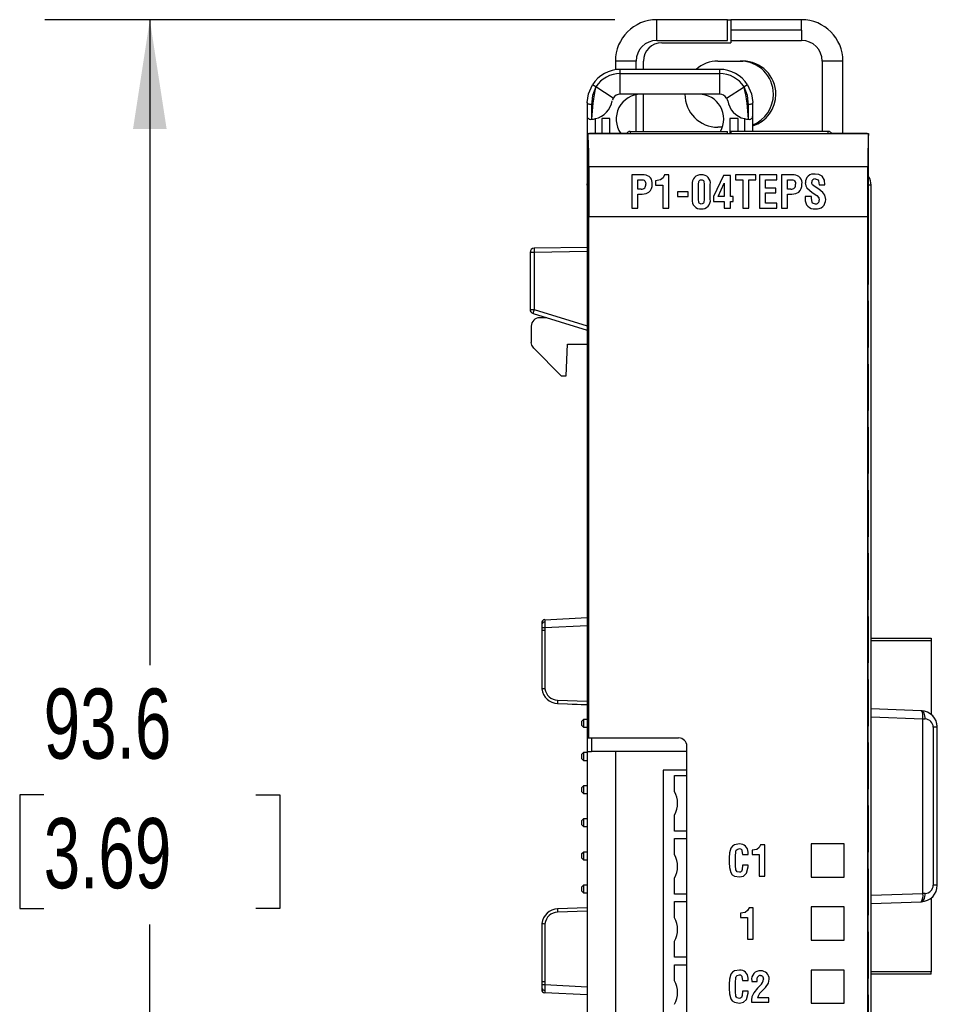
# Model space of a CAD drawing. Header units: millimetres. Extents: x 0 to 559, y 0 to 432.
# Tile 4 of 22: x 119 to 174, y 149 to 208. Entities that reach past the tile are written whole.
import ezdxf

# ---------------------------------------------------------------- set-up
doc = ezdxf.new("R2010")
doc.units = ezdxf.units.MM
doc.header["$LTSCALE"] = 2
doc.layers.add('DIMENSIONS', color=140, linetype='Continuous', lineweight=25)
doc.styles.add('SLDTEXTSTYLE0', font='TXT', dxfattribs={"width": 0.7})
doc.dimstyles.new('SLDDIMSTYLE1', dxfattribs={"dimtxt": 4.316016, "dimasz": 6.604, "dimexe": 0, "dimexo": 0.0625, "dimgap": 1.079004, "dimtad": 0, "dimtih": 1, "dimtoh": 1, "dimdec": 1, "dimrnd": 1e-09, "dimzin": 12, "dimdsep": 46, "dimtxsty": 'SLDTEXTSTYLE0', "dimsah": 1, "dimcen": 0.09, "dimadec": 0, "dimazin": 3, "dimtfac": 1, "dimtdec": 1, "dimtofl": 0, "dimtmove": 0, "dimatfit": 3, "dimfxl": 0, "dimfrac": 2, "dimtolj": 1, "dimtzin": 12, "dimarcsym": 0})

# ---------------------------------------------------------------- blocks, each defined once
blk = doc.blocks.new('_D_1')
at = {"layer": 'DIMENSIONS'}
for p, q in [((154.8, 208.022), (120.368, 208.022)), ((126.718, 208.022), (126.718, 169.03)), ((120.305, 161.204), (118.856, 161.204)), ((118.856, 161.204), (118.856, 154.344)), ((133.13, 161.204), (134.58, 161.204)), ((134.58, 161.204), (134.58, 154.344)), ((118.856, 154.344), (120.305, 154.344)), ((134.58, 154.344), (133.13, 154.344)), ((126.718, 114.386), (126.718, 153.378)), ((148.236, 114.386), (120.368, 114.386)), ((151.6, 114.386), (151.284, 114.386))]:
    blk.add_line(p, q, dxfattribs=at)
for points in [[(126.718, 208.022), (125.702, 201.418), (127.734, 201.418)], [(126.718, 114.386), (127.734, 120.99), (125.702, 120.99)]]:
    blk.add_solid(points, dxfattribs=at)
at = {"layer": 'DIMENSIONS', "char_height": 4.2333, "attachment_point": 1, "style": 'SLDTEXTSTYLE0'}
for s, insert in [('93.6', (120.305, 167.627)), ('3.69', (120.305, 159.801))]:
    blk.add_mtext(s, dxfattribs=dict(at, insert=insert))

msp = doc.modelspace()

# ---------------------------------------------------------------- linework, layer by layer
for p, q in [((157.34, 206.772), (157.34, 208.022)), ((161.615, 208.022), (157.34, 208.022)), ((161.615, 206.772), (161.615, 208.022)), ((161.615, 208.022), (161.815, 208.022)), ((166.09, 208.022), (161.815, 208.022)), ((161.815, 208.022), (161.815, 207.397)), ((166.09, 207.397), (166.09, 208.022)), ((166.09, 207.397), (161.815, 207.397)), ((161.815, 207.397), (161.815, 206.772)), ((166.09, 207.397), (166.09, 206.772)), ((157.34, 206.772), (161.615, 206.772)), ((157.64, 206.622), (161.815, 206.622)), ((161.815, 206.772), (166.09, 206.772)), ((161.815, 206.772), (161.815, 206.622)), ((156.09, 205.522), (154.84, 205.522)), ((154.84, 205.522), (154.84, 204.999)), ((156.09, 205.022), (156.09, 205.522)), ((156.54, 205.022), (156.54, 205.522)), ((161.04, 205.522), (162.54, 205.522)), ((167.34, 205.522), (167.34, 201.272)), ((168.59, 205.522), (167.34, 205.522)), ((168.59, 201.158), (168.59, 205.522)), ((155.14, 204.772), (155.14, 205.022)), ((161.14, 205.022), (155.14, 205.022)), ((155.14, 203.522), (155.14, 204.772)), ((155.14, 204.772), (161.14, 204.772)), ((161.14, 205.022), (161.14, 204.772)), ((161.14, 204.772), (161.14, 203.522)), ((153.662, 203.958), (153.45, 204.092)), ((162.83, 204.092), (162.618, 203.958)), ((154.718, 203.289), (153.662, 203.958)), ((161.14, 203.522), (155.14, 203.522)), ((156.09, 201.272), (156.09, 203.491)), ((156.54, 201.272), (156.54, 203.522)), ((161.562, 203.289), (162.618, 203.958)), ((153.14, 203.022), (153.14, 202.208)), ((153.39, 202.888), (153.39, 202.006)), ((162.89, 202.006), (162.89, 202.888)), ((163.14, 202.208), (163.14, 203.022)), ((153.14, 202.208), (153.14, 198.187)), ((163.14, 201.272), (163.14, 202.208)), ((153.64, 201.158), (153.64, 202.045)), ((154.515, 202.045), (154.015, 202.045)), ((154.015, 202.045), (154.015, 201.158)), ((154.515, 201.158), (154.515, 202.045)), ((161.765, 202.045), (161.765, 201.145)), ((162.265, 202.045), (161.765, 202.045)), ((162.265, 201.272), (162.265, 202.045)), ((162.64, 202.045), (162.64, 201.272)), ((153.186, 199.145), (153.186, 201.145)), ((153.195, 201.145), (153.186, 201.145)), ((153.195, 201.145), (170.134, 201.145)), ((155.465, 201.158), (153.278, 201.158)), ((153.278, 201.157), (155.465, 201.157)), ((155.465, 201.157), (155.465, 201.158)), ((155.465, 201.145), (155.465, 201.157)), ((155.74, 201.272), (161.615, 201.272)), ((155.74, 201.272), (155.74, 201.145)), ((161.304, 201.522), (161.04, 201.522)), ((161.615, 201.145), (161.615, 201.272)), ((161.815, 201.272), (161.815, 201.145)), ((167.69, 201.272), (161.815, 201.272)), ((167.69, 201.145), (167.69, 201.272)), ((170.051, 201.158), (167.9, 201.158)), ((167.9, 201.157), (170.051, 201.157)), ((170.143, 201.145), (170.134, 201.145)), ((170.143, 192.035), (170.143, 201.145)), ((153.195, 164.645), (153.195, 198.645)), ((153.23, 199.145), (153.23, 196.145)), ((170.099, 199.145), (153.23, 199.145)), ((155.83, 198.646), (155.83, 196.646)), ((156.59, 198.646), (155.83, 198.646)), ((158.077, 198.646), (157.807, 198.646)), ((158.077, 196.646), (158.077, 198.646)), ((161.376, 198.619), (160.77, 197.335)), ((161.787, 198.619), (161.376, 198.619)), ((161.787, 197.335), (161.787, 198.619)), ((162.094, 198.646), (162.094, 198.352)), ((163.335, 198.646), (162.094, 198.646)), ((163.335, 198.352), (163.335, 198.646)), ((163.546, 198.646), (163.546, 196.646)), ((164.592, 198.646), (163.546, 198.646)), ((164.592, 198.352), (164.592, 198.646)), ((164.881, 198.646), (164.881, 196.646)), ((165.641, 198.646), (164.881, 198.646)), ((170.099, 196.145), (170.099, 199.145)), ((153.14, 198.022), (153.14, 163.822)), ((153.195, 198.022), (153.14, 198.022)), ((156.198, 197.781), (156.198, 198.352)), ((156.198, 198.352), (156.37, 198.352)), ((157.258, 198.299), (157.258, 198.032)), ((157.258, 198.032), (157.709, 198.032)), ((157.709, 198.032), (157.709, 196.646)), ((159.49, 198.072), (159.49, 197.173)), ((159.858, 197.173), (159.858, 198.072)), ((160.207, 198.072), (160.207, 197.173)), ((160.575, 197.173), (160.575, 198.072)), ((161.045, 197.335), (161.414, 198.157)), ((161.414, 198.157), (161.419, 198.157)), ((161.419, 198.157), (161.419, 197.335)), ((162.094, 198.352), (162.532, 198.352)), ((162.532, 198.352), (162.532, 196.646)), ((162.9, 196.646), (162.9, 198.352)), ((162.9, 198.352), (163.335, 198.352)), ((163.913, 197.855), (163.913, 198.352)), ((163.913, 198.352), (164.592, 198.352)), ((165.249, 198.352), (165.421, 198.352)), ((165.249, 197.781), (165.249, 198.352)), ((167.156, 198.043), (167.499, 198.043)), ((170.29, 198.022), (170.143, 198.022)), ((170.29, 123.022), (170.29, 198.022)), ((156.399, 197.78), (156.198, 197.781)), ((156.198, 197.487), (156.45, 197.487)), ((156.198, 196.646), (156.198, 197.487)), ((158.602, 197.632), (158.602, 197.339)), ((159.237, 197.632), (158.602, 197.632)), ((159.237, 197.339), (159.237, 197.632)), ((164.538, 197.855), (163.913, 197.855)), ((163.913, 196.94), (163.913, 197.561)), ((163.913, 197.561), (164.538, 197.561)), ((164.538, 197.561), (164.538, 197.855)), ((165.45, 197.78), (165.249, 197.781)), ((165.249, 197.487), (165.501, 197.487)), ((165.249, 196.646), (165.249, 197.487)), ((158.602, 197.339), (159.237, 197.339)), ((160.77, 197.335), (160.77, 197.042)), ((160.77, 197.042), (161.419, 197.042)), ((161.419, 197.335), (161.045, 197.335)), ((161.419, 197.042), (161.419, 196.646)), ((161.958, 197.335), (161.787, 197.335)), ((161.787, 197.042), (161.958, 197.042)), ((161.787, 196.646), (161.787, 197.042)), ((161.958, 197.042), (161.958, 197.335)), ((164.592, 196.94), (163.913, 196.94)), ((164.592, 196.646), (164.592, 196.94)), ((166.315, 197.349), (166.315, 197.201)), ((166.683, 197.349), (166.315, 197.349)), ((166.683, 197.23), (166.683, 197.349)), ((155.83, 196.646), (156.198, 196.646)), ((157.709, 196.646), (158.077, 196.646)), ((161.419, 196.646), (161.787, 196.646)), ((162.532, 196.646), (162.9, 196.646)), ((163.546, 196.646), (164.592, 196.646)), ((164.881, 196.646), (165.249, 196.646)), ((153.23, 196.145), (170.099, 196.145)), ((153.23, 164.645), (153.23, 196.145)), ((170.099, 118.145), (170.099, 196.145)), ((149.69, 193.966), (149.69, 190.517)), ((149.936, 193.966), (149.69, 193.966)), ((153.14, 194.272), (149.936, 194.216)), ((153.14, 194.022), (149.936, 193.966)), ((149.936, 193.966), (149.936, 190.517)), ((170.143, 192.035), (170.109, 192.035)), ((170.109, 191.035), (170.109, 192.035)), ((170.109, 191.035), (170.143, 191.035)), ((170.143, 188.225), (170.143, 191.035)), ((149.69, 190.517), (149.936, 190.517)), ((149.936, 190.517), (153.14, 189.532)), ((149.867, 190.278), (153.14, 189.271)), ((150.699, 190.022), (150.26, 190.022)), ((149.76, 189.522), (149.76, 188.529)), ((149.906, 188.175), (151.56, 186.522)), ((151.874, 186.522), (151.94, 188.422)), ((151.94, 188.422), (153.14, 188.422)), ((170.143, 188.225), (170.109, 188.225)), ((170.109, 187.225), (170.109, 188.225)), ((170.109, 187.225), (170.143, 187.225)), ((170.143, 184.415), (170.143, 187.225)), ((151.56, 186.522), (151.874, 186.522)), ((170.143, 184.415), (170.109, 184.415)), ((170.109, 183.415), (170.109, 184.415)), ((170.109, 183.415), (170.143, 183.415)), ((170.143, 180.605), (170.143, 183.415)), ((170.143, 180.605), (170.109, 180.605)), ((170.109, 179.605), (170.109, 180.605)), ((170.109, 179.605), (170.143, 179.605)), ((170.143, 176.795), (170.143, 179.605)), ((170.143, 176.795), (170.109, 176.795)), ((170.109, 175.795), (170.109, 176.795)), ((170.109, 175.795), (170.143, 175.795)), ((170.143, 172.985), (170.143, 175.795)), ((170.143, 172.985), (170.109, 172.985)), ((170.109, 171.985), (170.109, 172.985)), ((150.58, 171.787), (153.14, 171.922)), ((170.109, 171.985), (170.143, 171.985)), ((170.143, 169.175), (170.143, 171.985)), ((150.39, 171.588), (150.39, 171.5)), ((150.39, 171.588), (150.39, 171.56)), ((150.39, 171.5), (150.39, 171.288)), ((150.39, 171.455), (150.39, 171.288)), ((150.403, 171.288), (150.39, 171.288)), ((153.14, 171.422), (150.58, 171.288)), ((150.58, 171.288), (150.586, 171.13)), ((150.397, 171.13), (150.397, 167.604)), ((150.586, 171.13), (150.397, 171.13)), ((150.586, 171.13), (150.586, 167.616)), ((170.29, 170.67), (173.92, 170.67)), ((173.92, 170.67), (173.92, 170.522)), ((170.29, 170.522), (173.92, 170.522)), ((173.92, 170.522), (173.92, 166.052)), ((170.143, 169.175), (170.109, 169.175)), ((170.109, 168.175), (170.109, 169.175)), ((170.109, 168.175), (170.143, 168.175)), ((170.143, 165.365), (170.143, 168.175)), ((151.352, 166.92), (153.14, 166.858)), ((151.355, 166.72), (153.14, 166.658)), ((173.307, 166.291), (170.29, 166.397)), ((173.307, 166.291), (173.325, 166.291)), ((152.823, 165.656), (152.943, 165.776)), ((152.823, 165.388), (152.823, 165.656)), ((152.943, 165.268), (152.823, 165.388)), ((152.943, 165.268), (152.943, 165.776)), ((152.943, 165.776), (153.14, 165.776)), ((170.143, 165.365), (170.109, 165.365)), ((170.109, 164.365), (170.109, 165.365)), ((173.424, 165.787), (170.29, 165.896)), ((173.424, 165.796), (173.557, 165.791)), ((173.424, 155.256), (173.424, 165.787)), ((153.14, 165.268), (152.943, 165.268)), ((174.04, 165.291), (174.04, 155.752)), ((174.29, 165.291), (174.04, 165.291)), ((174.29, 155.752), (174.29, 165.291)), ((153.195, 164.645), (153.23, 164.645)), ((153.23, 164.645), (158.665, 164.645)), ((153.39, 164.645), (153.39, 163.822)), ((159.165, 123.545), (159.165, 164.145)), ((170.109, 164.365), (170.143, 164.365)), ((170.143, 161.555), (170.143, 164.365)), ((152.823, 163.656), (152.943, 163.776)), ((152.823, 163.388), (152.823, 163.656)), ((152.943, 163.268), (152.943, 163.776)), ((152.943, 163.776), (153.14, 163.776)), ((153.14, 163.822), (153.39, 163.822)), ((153.14, 163.822), (153.14, 123.722)), ((159.165, 163.822), (153.39, 163.822)), ((154.84, 163.822), (154.84, 123.722)), ((152.943, 163.268), (152.823, 163.388)), ((153.14, 163.268), (152.943, 163.268)), ((157.723, 162.692), (157.723, 124.412)), ((159.165, 162.692), (157.723, 162.692)), ((158.423, 162.377), (159.165, 162.377)), ((158.423, 161.406), (158.423, 162.377)), ((152.823, 161.656), (152.943, 161.776)), ((152.943, 161.268), (152.943, 161.776)), ((152.943, 161.776), (153.14, 161.776)), ((152.823, 161.388), (152.823, 161.656)), ((152.943, 161.268), (152.823, 161.388)), ((153.14, 161.268), (152.943, 161.268)), ((170.143, 161.555), (170.109, 161.555)), ((170.109, 160.555), (170.109, 161.555)), ((170.109, 160.555), (170.143, 160.555)), ((170.143, 157.745), (170.143, 160.555)), ((158.423, 159.017), (158.423, 159.988)), ((152.823, 159.656), (152.943, 159.776)), ((152.823, 159.388), (152.823, 159.656)), ((152.943, 159.268), (152.823, 159.388)), ((152.943, 159.268), (152.943, 159.776)), ((152.943, 159.776), (153.14, 159.776)), ((153.14, 159.268), (152.943, 159.268)), ((159.165, 159.017), (158.423, 159.017)), ((158.423, 157.596), (158.423, 158.567)), ((158.423, 158.567), (159.165, 158.567)), ((163.875, 158.195), (163.618, 158.195)), ((163.875, 156.297), (163.875, 158.195)), ((166.665, 158.245), (166.665, 156.245)), ((168.665, 158.245), (166.665, 158.245)), ((168.665, 156.245), (168.665, 158.245)), ((152.823, 157.656), (152.943, 157.776)), ((152.823, 157.388), (152.823, 157.656)), ((152.943, 157.268), (152.943, 157.776)), ((152.943, 157.776), (153.14, 157.776)), ((162.517, 157.609), (162.866, 157.61)), ((163.098, 157.865), (163.098, 157.612)), ((163.098, 157.612), (163.526, 157.612)), ((163.526, 157.612), (163.526, 156.297)), ((170.143, 157.745), (170.109, 157.745)), ((170.109, 156.745), (170.109, 157.745)), ((152.943, 157.268), (152.823, 157.388)), ((153.14, 157.268), (152.943, 157.268)), ((161.721, 157.4), (161.722, 157.126)), ((162.09, 156.946), (162.09, 157.479)), ((162.87, 156.969), (162.517, 156.969)), ((170.109, 156.745), (170.143, 156.745)), ((170.143, 153.935), (170.143, 156.745)), ((158.423, 155.207), (158.423, 156.178)), ((163.526, 156.297), (163.875, 156.297)), ((166.665, 156.245), (168.665, 156.245)), ((152.823, 155.656), (152.943, 155.776)), ((152.823, 155.388), (152.823, 155.656)), ((152.943, 155.268), (152.823, 155.388)), ((152.943, 155.268), (152.943, 155.776)), ((152.943, 155.776), (153.14, 155.776)), ((153.14, 155.268), (152.943, 155.268)), ((159.165, 155.207), (158.423, 155.207)), ((170.29, 155.147), (173.424, 155.256)), ((173.557, 155.252), (173.424, 155.248)), ((174.29, 155.752), (174.04, 155.752)), ((158.423, 153.786), (158.423, 154.757)), ((158.423, 154.757), (159.165, 154.757)), ((170.29, 154.647), (173.307, 154.752)), ((173.307, 154.752), (173.325, 154.753)), ((173.92, 154.991), (173.92, 150.522)), ((153.14, 154.186), (151.352, 154.123)), ((153.14, 154.385), (151.355, 154.323)), ((162.394, 154.055), (162.394, 153.802)), ((163.171, 154.385), (162.914, 154.385)), ((163.171, 152.487), (163.171, 154.385)), ((166.665, 154.435), (166.665, 152.435)), ((168.665, 154.435), (166.665, 154.435)), ((168.665, 152.435), (168.665, 154.435)), ((150.397, 153.439), (150.397, 149.913)), ((150.586, 153.427), (150.586, 149.913)), ((162.394, 153.802), (162.822, 153.802)), ((162.822, 153.802), (162.822, 152.487)), ((170.143, 153.935), (170.109, 153.935)), ((170.109, 152.935), (170.109, 153.935)), ((170.109, 152.935), (170.143, 152.935)), ((170.143, 150.125), (170.143, 152.935)), ((158.423, 151.397), (158.423, 152.368)), ((162.822, 152.487), (163.171, 152.487)), ((166.665, 152.435), (168.665, 152.435)), ((159.165, 151.397), (158.423, 151.397)), ((158.423, 149.976), (158.423, 150.947)), ((158.423, 150.947), (159.165, 150.947)), ((166.665, 150.625), (166.665, 148.625)), ((168.665, 150.625), (166.665, 150.625)), ((168.665, 148.625), (168.665, 150.625)), ((173.92, 150.522), (170.29, 150.522)), ((173.92, 150.373), (173.92, 150.522)), ((150.586, 149.913), (150.397, 149.913)), ((150.586, 149.913), (150.58, 149.755)), ((162.09, 149.326), (162.09, 149.859)), ((162.517, 149.989), (162.866, 149.99)), ((163.08, 149.989), (163.08, 149.937)), ((163.08, 149.937), (163.406, 149.937)), ((170.143, 150.125), (170.109, 150.125)), ((170.109, 149.125), (170.109, 150.125)), ((173.92, 150.373), (170.29, 150.373)), ((150.397, 149.789), (150.39, 149.755)), ((150.39, 149.755), (150.39, 149.543)), ((150.39, 149.755), (150.39, 149.456)), ((150.39, 149.543), (150.39, 149.456)), ((150.58, 149.755), (153.14, 149.621)), ((153.14, 149.122), (150.58, 149.256)), ((161.721, 149.78), (161.722, 149.506)), ((162.87, 149.349), (162.517, 149.349)), ((163.602, 149.71), (163.422, 149.529)), ((163.628, 149.283), (163.911, 149.57)), ((163.062, 148.677), (164.106, 148.677)), ((164.106, 148.956), (163.435, 148.956)), ((164.106, 148.677), (164.106, 148.956)), ((170.109, 149.125), (170.143, 149.125)), ((170.143, 146.315), (170.143, 149.125)), ((166.665, 148.625), (168.665, 148.625))]:
    msp.add_line(p, q)
at = {"flags": 128}
for points in [[(153.14, 203.022), (153.209, 203.543), (153.45, 204.092)], [(162.83, 204.092), (163.071, 203.543), (163.14, 203.022)], [(153.662, 203.958), (153.458, 203.437), (153.39, 202.888)], [(162.89, 202.888), (162.822, 203.437), (162.618, 203.958)], [(153.39, 202.888), (153.341, 202.89), (153.294, 202.898), (153.251, 202.91), (153.213, 202.927), (153.182, 202.947), (153.159, 202.97), (153.145, 202.996), (153.14, 203.022)], [(163.14, 203.022), (163.135, 202.996), (163.121, 202.97), (163.098, 202.947), (163.067, 202.927), (163.029, 202.91), (162.986, 202.898), (162.939, 202.89), (162.89, 202.888)], [(153.39, 202.006), (153.397, 202.006), (153.402, 202.007)], [(153.402, 202.007), (153.517, 202.023), (153.64, 202.045)], [(162.64, 202.045), (162.763, 202.023), (162.878, 202.007)], [(162.878, 202.007), (162.885, 202.006), (162.89, 202.006)], [(157.807, 198.646), (157.72, 198.469), (157.563, 198.352), (157.258, 198.299)], [(167.499, 198.043), (167.47, 198.324), (167.339, 198.57), (167.139, 198.664), (166.918, 198.695)], [(153.14, 198.022), (153.159, 198.217), (153.195, 198.349)], [(156.37, 198.352), (156.518, 198.341), (156.574, 198.322), (156.621, 198.289), (156.664, 198.194), (156.673, 198.09)], [(159.858, 198.072), (159.88, 198.258), (159.903, 198.298), (159.938, 198.329), (159.981, 198.348), (160.028, 198.352)], [(160.028, 198.352), (160.076, 198.348), (160.12, 198.33), (160.156, 198.3), (160.182, 198.26), (160.207, 198.072)], [(165.421, 198.352), (165.569, 198.341), (165.625, 198.322), (165.672, 198.289), (165.715, 198.194), (165.724, 198.09)], [(166.317, 198.172), (166.349, 197.991), (166.415, 197.862)], [(166.92, 197.924), (166.754, 198.056), (166.717, 198.13), (166.706, 198.213)], [(166.912, 198.402), (167.034, 198.377), (167.086, 198.342), (167.121, 198.29), (167.156, 198.043)], [(156.45, 197.487), (156.698, 197.518), (156.872, 197.607)], [(165.501, 197.487), (165.749, 197.518), (165.923, 197.607)], [(166.415, 197.862), (166.734, 197.585), (167.008, 197.395)], [(167.376, 197.592), (167.127, 197.787), (166.92, 197.924)], [(167.546, 197.168), (167.498, 197.426), (167.376, 197.592)], [(160.028, 196.89), (159.981, 196.895), (159.938, 196.914), (159.903, 196.945), (159.879, 196.986), (159.858, 197.173)], [(160.207, 197.173), (160.183, 196.984), (160.157, 196.944), (160.12, 196.913), (160.076, 196.895), (160.028, 196.89)], [(166.925, 196.89), (166.808, 196.915), (166.759, 196.948), (166.724, 196.996), (166.683, 197.23)], [(167.008, 197.395), (167.128, 197.264), (167.158, 197.128)], [(149.906, 188.175), (149.789, 188.36), (149.76, 188.529)], [(150.58, 171.288), (150.509, 171.288), (150.445, 171.288), (150.403, 171.288)], [(152.24, 166.689), (152.765, 166.671), (153.14, 166.658)], [(173.424, 165.796), (173.423, 165.931), (173.411, 166.065), (173.388, 166.178), (173.349, 166.263), (173.307, 166.291)], [(173.557, 165.791), (173.555, 165.887), (173.544, 165.98), (173.523, 166.066), (173.495, 166.141), (173.459, 166.203), (173.418, 166.25), (173.373, 166.28), (173.325, 166.291)], [(173.424, 165.787), (173.424, 165.792), (173.424, 165.796)], [(162.342, 158.241), (162.043, 158.193), (161.911, 158.117), (161.821, 157.996), (161.74, 157.703), (161.721, 157.4)], [(163.618, 158.195), (163.536, 158.026), (163.387, 157.916), (163.098, 157.865)], [(162.09, 157.479), (162.115, 157.787), (162.143, 157.859), (162.195, 157.915), (162.341, 157.963)], [(162.341, 157.963), (162.394, 157.951), (162.441, 157.924), (162.473, 157.879), (162.489, 157.827), (162.517, 157.609)], [(162.866, 157.61), (162.865, 157.691), (162.859, 157.755)], [(161.722, 157.126), (161.731, 156.812), (161.808, 156.508), (161.898, 156.38), (162.033, 156.301), (162.342, 156.25)], [(162.341, 156.529), (162.209, 156.566), (162.158, 156.613), (162.127, 156.674), (162.09, 156.946)], [(162.517, 156.969), (162.499, 156.709), (162.454, 156.587), (162.403, 156.547), (162.341, 156.529)], [(162.342, 156.25), (162.591, 156.299), (162.771, 156.473), (162.862, 156.859)], [(162.862, 156.859), (162.866, 156.921), (162.87, 156.969)], [(173.325, 154.753), (173.373, 154.764), (173.418, 154.793), (173.459, 154.84), (173.495, 154.902), (173.523, 154.977), (173.544, 155.063), (173.555, 155.156), (173.557, 155.252)], [(173.424, 155.248), (173.424, 155.253), (173.424, 155.256)], [(173.92, 154.975), (174.009, 155.057), (174.025, 155.074)], [(162.914, 154.385), (162.833, 154.216), (162.683, 154.106), (162.394, 154.055)], [(162.342, 150.621), (162.043, 150.573), (161.911, 150.497), (161.821, 150.376), (161.74, 150.083), (161.721, 149.78)], [(162.09, 149.859), (162.115, 150.167), (162.143, 150.239), (162.195, 150.295), (162.341, 150.343)], [(162.341, 150.343), (162.394, 150.331), (162.441, 150.304), (162.473, 150.259), (162.489, 150.207), (162.517, 149.989)], [(162.866, 149.99), (162.865, 150.071), (162.859, 150.135)], [(163.406, 149.937), (163.408, 150.088), (163.435, 150.203)], [(163.607, 150.296), (163.667, 150.289), (163.721, 150.261), (163.759, 150.213), (163.784, 150.072)], [(163.911, 149.57), (164.089, 149.836), (164.133, 150.085)], [(150.39, 149.755), (150.403, 149.755), (150.445, 149.755), (150.509, 149.755), (150.58, 149.755)], [(161.722, 149.506), (161.731, 149.192), (161.808, 148.888), (161.898, 148.76), (162.033, 148.681), (162.342, 148.63)], [(162.341, 148.909), (162.209, 148.946), (162.158, 148.993), (162.127, 149.054), (162.09, 149.326)], [(162.517, 149.349), (162.499, 149.089), (162.454, 148.967), (162.403, 148.927), (162.341, 148.909)], [(162.862, 149.239), (162.866, 149.301), (162.87, 149.349)], [(163.422, 149.529), (163.201, 149.253), (163.092, 148.999)], [(162.342, 148.63), (162.591, 148.679), (162.771, 148.853), (162.862, 149.239)], [(163.092, 148.999), (163.071, 148.819), (163.062, 148.677)]]:
    msp.add_lwpolyline(points, dxfattribs=at)
for centre, radius, start, end in [((157.34, 205.522), 2.5, 90, 180), ((166.09, 205.522), 2.5, 0, 90), ((157.34, 205.522), 1.25, 90, 180), ((157.64, 205.522), 1.1, 90, 180), ((166.09, 205.522), 1.25, 0, 90), ((161.04, 203.522), 2, 90, 131.40962), ((162.39, 203.522), 2, 0, 90), ((162.54, 203.522), 2, 0, 90), ((155.14, 203.022), 2, 90, 147.64672), ((155.14, 203.022), 1.75, 90, 147.64672), ((161.14, 203.022), 2, 32.35328, 90), ((161.14, 203.022), 1.75, 32.35328, 90), ((164.207, 201.562), 10.815, 167.19889, 177.64122), ((155.14, 203.022), 0.5, 90, 147.64672), ((156.39, 202.022), 1.5, 90, 215.15606), ((161.04, 203.522), 2, 180, 270), ((159.89, 202.022), 1.5, 330, 90), ((161.14, 203.022), 0.5, 32.35328, 90), ((152.141, 201.571), 10.746, 2.32554, 12.83434), ((162.54, 203.522), 2, 287.4576, 0), ((162.39, 203.522), 2, 292.02431, 0), ((153.351, 203.329), 1.316, 282.6876, 351.27681), ((155.076, 203.056), 0.428, 146.9958, 165.12355), ((161.14, 203.022), 0.5, 12.45792, 32.35239), ((162.929, 203.329), 1.316, 188.70964, 257.3205), ((153.348, 202.21), 0.208, 180.42121, 281.54657), ((162.932, 202.209), 0.208, 258.39665, 359.63557), ((125.275, 199.657), 27.96, 358.95005, 3.04995), ((155.74, 201.022), 0.25, 90, 150.52788), ((167.69, 201.022), 0.25, 29.4721, 90), ((199.486, 199.632), 29.391, 177.04989, 180.95011), ((146.657, 198.781), 6.539, 358.80874, 3.19126), ((156.583, 198.161), 0.485, 350.32393, 89.20253), ((159.986, 198.147), 0.501, 84.49548, 188.51523), ((160.083, 198.15), 0.498, 350.98365, 95.72187), ((165.634, 198.161), 0.485, 350.32393, 89.20253), ((166.828, 198.192), 0.511, 79.84629, 182.20654), ((156.417, 198.04), 0.261, 266.11078, 11.01354), ((156.488, 198.034), 0.575, 311.96653, 4.55984), ((165.468, 198.04), 0.261, 266.11078, 11.01354), ((165.539, 198.034), 0.575, 311.96653, 4.55984), ((166.885, 198.224), 0.179, 81.34964, 183.71991), ((169.29, 198.022), 1, 0, 31.48435), ((159.983, 197.094), 0.5, 170.87717, 275.4803), ((160.077, 197.098), 0.503, 264.76281, 8.55775), ((166.859, 197.141), 0.547, 173.69211, 276.55239), ((166.99, 197.149), 0.556, 262.98162, 1.98463), ((166.946, 197.103), 0.213, 264.3162, 6.71952), ((149.94, 193.966), 0.25, 91, 180), ((153.518, 194.091), 3.584, 178.00162, 181.99838), ((149.94, 190.517), 0.25, 180, 252.91496), ((153.477, 189.363), 3.724, 161.96183, 165.78941), ((150.26, 189.522), 0.5, 90, 180), ((150.59, 171.588), 0.2, 93.00039, 180.02722), ((150.561, 171.468), 0.174, 85.1574, 169.41781), ((151.135, 171.196), 0.738, 172.85497, 185.13945), ((151.311, 171.693), 0.738, 172.61624, 184.00776), ((168.734, 171.687), 18.159, 180.14374, 181.25718), ((152.16, 141.742), 25.922, 93.4807, 93.90051), ((151.39, 167.72), 1, 186.62597, 268), ((151.379, 167.719), 0.8, 187.38581, 268.02285), ((152.311, 166.837), 0.963, 175.0402, 186.95889), ((173.29, 165.291), 1, 360, 88), ((173.539, 165.29), 0.501, 0.10751, 87.89249), ((173.29, 165.291), 1, 0, 22.47427), ((158.665, 164.145), 0.5, 0, 90), ((157.116, 160.697), 1.486, 331.51075, 28.48925), ((162.377, 157.761), 0.481, 359.26967, 94.20681), ((157.116, 156.887), 1.486, 331.51075, 28.48925), ((172.834, 155.125), 0.603, 321.78655, 11.72505), ((173.29, 155.752), 1, 272, 0), ((173.539, 155.753), 0.501, 272.10747, 359.89253), ((151.39, 153.324), 1, 92, 173.37403), ((151.379, 153.324), 0.8, 91.97823, 172.6131), ((152.311, 154.206), 0.963, 173.04099, 184.95978), ((152.157, 179.252), 25.873, 266.0992, 266.51979), ((157.116, 153.077), 1.486, 331.51075, 28.48925), ((162.377, 150.141), 0.481, 359.26967, 94.20681), ((163.575, 150.074), 0.502, 84.59411, 189.72525), ((163.655, 150.098), 0.478, 358.40547, 93.94652), ((151.135, 149.847), 0.738, 174.86241, 187.1397), ((157.116, 149.267), 1.486, 331.51075, 28.48925), ((163.581, 150.137), 0.16, 80.83366, 155.85523), ((163.341, 150.068), 0.442, 306.01802, 0.57385), ((150.561, 149.575), 0.174, 190.58219, 274.8426), ((150.59, 149.456), 0.2, 179.97279, 266.99961), ((151.311, 149.351), 0.738, 175.99224, 187.38376), ((168.734, 149.357), 18.159, 178.74282, 179.85626), ((163.946, 148.874), 0.518, 127.93651, 170.89405)]:
    msp.add_arc(centre, radius, start, end)

# ---------------------------------------------------------------- dimensions: what is measured, and where the dimension line sits
at = {"layer": 'DIMENSIONS'}
dim = msp.add_linear_dim(base=(126.718, 208.022), p1=(154.14, 114.386), p2=(157.34, 208.022), angle=90, dimstyle='SLDDIMSTYLE1', dxfattribs=at)
dim.commit()
dim.dimension.update_dxf_attribs({"geometry": '_D_1', "text_midpoint": (126.718, 161.204), "dimtype": 160})

doc.saveas('drawing.dxf')
